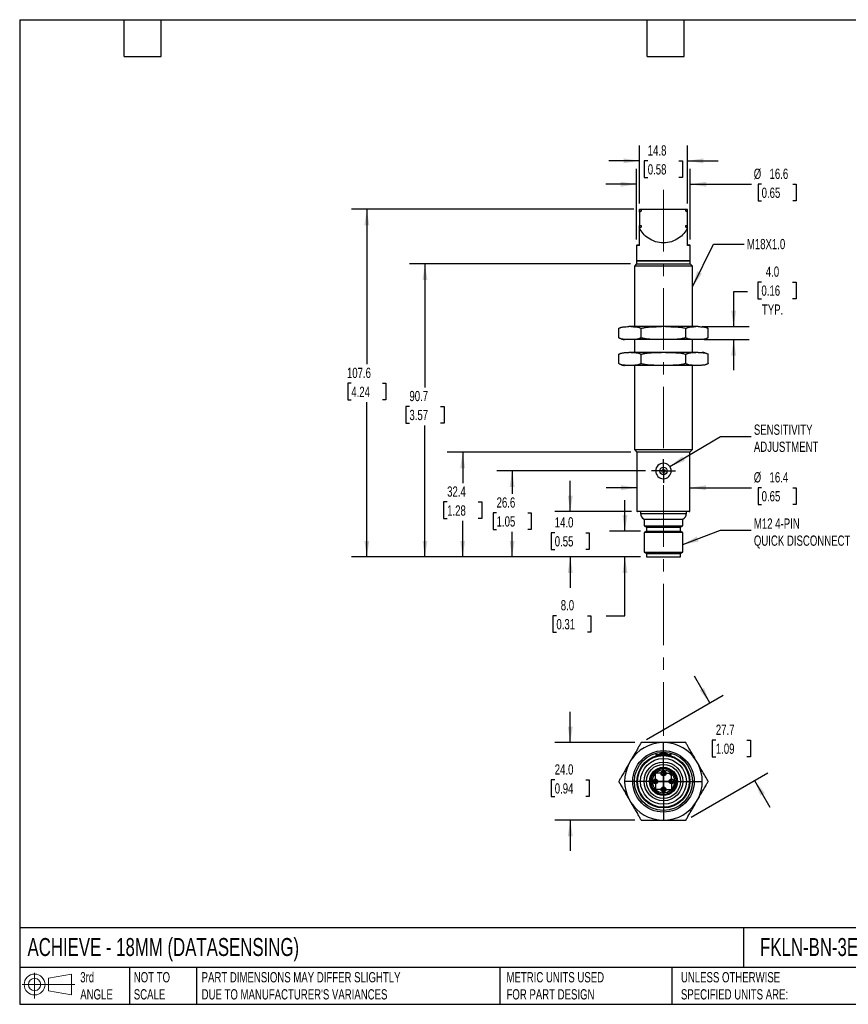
# Model space of a CAD drawing. Header units: millimetres. Extents: x 10 to 410, y 10 to 314.
# Tile 1 of 2: x 10 to 266, y 10 to 314. Entities that reach past the tile are written whole.
import ezdxf

# ---------------------------------------------------------------- set-up
doc = ezdxf.new("R2010")
doc.units = ezdxf.units.MM
doc.header["$LTSCALE"] = 1.5
doc.linetypes.add('CENTERX2', pattern=[20.32, 12.7, -2.54, 2.54, -2.54])
doc.layers.add('CENTER', color=40, linetype='CENTERX2')
doc.layers.add('DIMENSIONS', color=140, linetype='Continuous', lineweight=25)
doc.layers.add('TEXT', color=140, linetype='Continuous', lineweight=25)
doc.styles.add('SLDTEXTSTYLE0', font='TXT', dxfattribs={"width": 0.7})
doc.dimstyles.new('SLDDIMSTYLE0', dxfattribs={"dimtxt": 3.237012, "dimasz": 4.953, "dimexe": 0, "dimexo": 0.0625, "dimgap": 0.809253, "dimtad": 0, "dimtih": 1, "dimtoh": 1, "dimdec": 1, "dimrnd": 1e-09, "dimzin": 4, "dimdsep": 46, "dimtxsty": 'SLDTEXTSTYLE0', "dimsah": 1, "dimcen": 0.09, "dimadec": 0, "dimazin": 1, "dimtfac": 1, "dimtdec": 1, "dimtmove": 0, "dimatfit": 0, "dimfxl": 0, "dimfrac": 2, "dimtolj": 1, "dimtzin": 12, "dimarcsym": 0})
doc.dimstyles.new('SLDDIMSTYLE1', dxfattribs={"dimtxt": 3.237012, "dimasz": 4.953, "dimexe": 0, "dimexo": 0.0625, "dimgap": 0.809253, "dimtad": 0, "dimtih": 1, "dimtoh": 1, "dimdec": 1, "dimrnd": 1e-09, "dimzin": 12, "dimdsep": 46, "dimtxsty": 'SLDTEXTSTYLE0', "dimsah": 1, "dimcen": 0.09, "dimadec": 0, "dimazin": 3, "dimtfac": 1, "dimtdec": 1, "dimtofl": 0, "dimtmove": 0, "dimatfit": 3, "dimfxl": 0, "dimfrac": 2, "dimtolj": 1, "dimtzin": 12, "dimarcsym": 0})
doc.dimstyles.new('SLDDIMSTYLE2', dxfattribs={"dimtxt": 3.237012, "dimasz": 4.953, "dimexe": 0, "dimexo": 0.0625, "dimgap": 0.809253, "dimtad": 0, "dimtih": 1, "dimtoh": 1, "dimdec": 1, "dimrnd": 1e-09, "dimzin": 12, "dimdsep": 46, "dimtxsty": 'SLDTEXTSTYLE0', "dimsah": 1, "dimcen": 0.09, "dimadec": 0, "dimazin": 3, "dimtfac": 1, "dimtdec": 1, "dimtmove": 0, "dimatfit": 0, "dimfxl": 0, "dimfrac": 2, "dimtolj": 1, "dimtzin": 12, "dimarcsym": 0})
doc.dimstyles.new('SLDDIMSTYLE3', dxfattribs={"dimtxt": 0.18, "dimasz": 4.953, "dimexe": 0, "dimexo": 0.0625, "dimgap": 0, "dimtad": 0, "dimtih": 1, "dimtoh": 1, "dimdec": 0, "dimrnd": 1e-09, "dimzin": 0, "dimdsep": 46, "dimtxsty": 'Standard', "dimsah": 1, "dimcen": 0.09, "dimadec": 0, "dimazin": 0, "dimtfac": 4.953, "dimtdec": 0, "dimtofl": 0, "dimtmove": 0, "dimatfit": 3, "dimfxl": 0, "dimfrac": 2, "dimtolj": 1, "dimtzin": 0, "dimarcsym": 0})

# ---------------------------------------------------------------- blocks, each defined once
blk = doc.blocks.new('Block11')
at = {"color": 7, "linetype": 'Continuous', "lineweight": 18}
for p, q in [((3.88, 7.97), (3.88, 0)), ((8.22, 6.25), (15.26, 7.55)), ((8.22, 2.39), (8.22, 6.25)), ((15.26, 7.55), (15.26, 1.1)), ((0, 4.32), (16.31, 4.32)), ((8.22, 2.39), (15.26, 1.1))]:
    blk.add_line(p, q, dxfattribs=at)
for radius in [3.23, 1.93]:
    blk.add_circle((3.88, 4.32), radius, dxfattribs=at)
blk = doc.blocks.new('Block12')
at = {"color": 7, "linetype": 'Continuous'}
blk.add_blockref('Block11', (0, 0), dxfattribs=at)
blk = doc.blocks.new('_D')
at = {"layer": 'DIMENSIONS'}
for p, q in [((196.96, 156.03), (196.96, 165.55)), ((201.74, 156.03), (192.2, 156.03)), ((201.74, 148.03), (192.2, 148.03)), ((196.96, 129.83), (196.96, 148.03)), ((175.74, 129.83), (174.65, 129.83)), ((174.65, 129.83), (174.65, 124.69)), ((185.36, 129.83), (186.45, 129.83)), ((186.45, 129.83), (186.45, 124.69)), ((191.19, 129.83), (196.96, 129.83)), ((174.65, 124.69), (175.74, 124.69)), ((186.45, 124.69), (185.36, 124.69))]:
    blk.add_line(p, q, dxfattribs=at)
for points in [[(196.96, 156.03), (197.73, 160.98), (196.2, 160.98)], [(196.96, 148.03), (196.2, 143.07), (197.73, 143.07)]]:
    blk.add_solid(points, dxfattribs=at)
at = {"layer": 'DIMENSIONS', "char_height": 3.175, "attachment_point": 1, "style": 'SLDTEXTSTYLE0'}
for s, insert in [('8.0', (177.09, 134.65)), ('0.31', (175.74, 128.78))]:
    blk.add_mtext(s, dxfattribs=dict(at, insert=insert))
blk = doc.blocks.new('_D_1')
at = {"layer": 'DIMENSIONS'}
for p, q in [((180.03, 162.03), (180.03, 171.55)), ((198.99, 162.03), (175.27, 162.03)), ((175.22, 155.49), (174.13, 155.49)), ((174.13, 155.49), (174.13, 150.35)), ((184.84, 155.49), (185.93, 155.49)), ((185.93, 155.49), (185.93, 150.35)), ((174.13, 150.35), (175.22, 150.35)), ((185.93, 150.35), (184.84, 150.35)), ((201.74, 148.03), (175.27, 148.03)), ((180.03, 148.03), (180.03, 138.5))]:
    blk.add_line(p, q, dxfattribs=at)
for points in [[(180.03, 162.03), (180.79, 166.98), (179.27, 166.98)], [(180.03, 148.03), (179.27, 143.07), (180.79, 143.07)]]:
    blk.add_solid(points, dxfattribs=at)
at = {"layer": 'DIMENSIONS', "char_height": 3.175, "attachment_point": 1, "style": 'SLDTEXTSTYLE0'}
for s, insert in [('14.0', (175.22, 160.31)), ('0.55', (175.22, 154.44))]:
    blk.add_mtext(s, dxfattribs=dict(at, insert=insert))
blk = doc.blocks.new('_D_2')
at = {"layer": 'DIMENSIONS'}
for p, q in [((203.3, 174.63), (157.27, 174.63)), ((162.03, 174.63), (162.03, 167.51)), ((157.22, 161.64), (156.13, 161.64)), ((156.13, 161.64), (156.13, 156.5)), ((166.84, 161.64), (167.93, 161.64)), ((167.93, 161.64), (167.93, 156.5)), ((156.13, 156.5), (157.22, 156.5)), ((162.03, 148.03), (162.03, 155.78)), ((167.93, 156.5), (166.84, 156.5)), ((201.74, 148.03), (157.27, 148.03))]:
    blk.add_line(p, q, dxfattribs=at)
for points in [[(162.03, 174.63), (161.27, 169.67), (162.79, 169.67)], [(162.03, 148.03), (162.79, 152.98), (161.27, 152.98)]]:
    blk.add_solid(points, dxfattribs=at)
at = {"layer": 'DIMENSIONS', "char_height": 3.175, "attachment_point": 1, "style": 'SLDTEXTSTYLE0'}
for s, insert in [('26.6', (157.22, 166.46)), ('1.05', (157.22, 160.59))]:
    blk.add_mtext(s, dxfattribs=dict(at, insert=insert))
blk = doc.blocks.new('_D_3')
at = {"layer": 'DIMENSIONS'}
for p, q in [((198.79, 180.43), (141.95, 180.43)), ((146.71, 180.43), (146.71, 170.9)), ((141.9, 165.03), (140.81, 165.03)), ((140.81, 165.03), (140.81, 159.88)), ((151.52, 165.03), (152.61, 165.03)), ((152.61, 165.03), (152.61, 159.88)), ((140.81, 159.88), (141.9, 159.88)), ((146.71, 148.03), (146.71, 159.16)), ((152.61, 159.88), (151.52, 159.88)), ((201.74, 148.03), (141.95, 148.03))]:
    blk.add_line(p, q, dxfattribs=at)
for points in [[(146.71, 180.43), (145.95, 175.47), (147.47, 175.47)], [(146.71, 148.03), (147.47, 152.98), (145.95, 152.98)]]:
    blk.add_solid(points, dxfattribs=at)
at = {"layer": 'DIMENSIONS', "char_height": 3.175, "attachment_point": 1, "style": 'SLDTEXTSTYLE0'}
for s, insert in [('32.4', (141.9, 169.85)), ('1.28', (141.9, 163.98))]:
    blk.add_mtext(s, dxfattribs=dict(at, insert=insert))
blk = doc.blocks.new('_D_4')
at = {"layer": 'DIMENSIONS'}
for p, q in [((198.69, 238.73), (130.27, 238.73)), ((135.03, 238.73), (135.03, 200.46)), ((130.22, 194.59), (129.13, 194.59)), ((129.13, 194.59), (129.13, 189.44)), ((139.84, 194.59), (140.93, 194.59)), ((140.93, 194.59), (140.93, 189.44)), ((129.13, 189.44), (130.22, 189.44)), ((140.93, 189.44), (139.84, 189.44)), ((135.03, 148.03), (135.03, 188.72)), ((201.74, 148.03), (130.27, 148.03))]:
    blk.add_line(p, q, dxfattribs=at)
for points in [[(135.03, 238.73), (134.27, 233.77), (135.79, 233.77)], [(135.03, 148.03), (135.79, 152.98), (134.27, 152.98)]]:
    blk.add_solid(points, dxfattribs=at)
at = {"layer": 'DIMENSIONS', "char_height": 3.175, "attachment_point": 1, "style": 'SLDTEXTSTYLE0'}
for s, insert in [('90.7', (130.22, 199.41)), ('3.57', (130.22, 193.54))]:
    blk.add_mtext(s, dxfattribs=dict(at, insert=insert))
blk = doc.blocks.new('_D_5')
at = {"layer": 'DIMENSIONS'}
for p, q in [((199.69, 255.63), (112.27, 255.63)), ((117.03, 255.63), (117.03, 207.64)), ((112.22, 201.77), (111.13, 201.77)), ((111.13, 201.77), (111.13, 196.62)), ((121.84, 201.77), (122.93, 201.77)), ((122.93, 201.77), (122.93, 196.62)), ((111.13, 196.62), (112.22, 196.62)), ((117.03, 148.03), (117.03, 195.9)), ((122.93, 196.62), (121.84, 196.62)), ((201.74, 148.03), (112.27, 148.03))]:
    blk.add_line(p, q, dxfattribs=at)
for points in [[(117.03, 255.63), (116.27, 250.67), (117.79, 250.67)], [(117.03, 148.03), (117.79, 152.98), (116.27, 152.98)]]:
    blk.add_solid(points, dxfattribs=at)
at = {"layer": 'DIMENSIONS', "char_height": 3.175, "attachment_point": 1, "style": 'SLDTEXTSTYLE0'}
for s, insert in [('107.6', (110.87, 206.58)), ('4.24', (112.22, 200.71))]:
    blk.add_mtext(s, dxfattribs=dict(at, insert=insert))
blk = doc.blocks.new('_D_6')
at = {"layer": 'DIMENSIONS'}
for p, q in [((200.69, 169.44), (191.17, 169.44)), ((217.09, 169.44), (236.12, 169.44)), ((239.29, 169.44), (238.21, 169.44)), ((238.21, 169.44), (238.21, 164.29)), ((248.91, 169.44), (250, 169.44)), ((250, 169.44), (250, 164.29)), ((238.21, 164.29), (239.29, 164.29)), ((250, 164.29), (248.91, 164.29))]:
    blk.add_line(p, q, dxfattribs=at)
for points in [[(200.69, 169.44), (195.74, 170.2), (195.74, 168.68)], [(217.09, 169.44), (222.04, 168.68), (222.04, 170.2)]]:
    blk.add_solid(points, dxfattribs=at)
at = {"layer": 'DIMENSIONS', "char_height": 3.175, "attachment_point": 1, "style": 'SLDTEXTSTYLE0'}
for s, insert in [('%%c', (236.85, 174.25)), ('16.4', (241.74, 174.25)), ('0.65', (239.29, 168.39))]:
    blk.add_mtext(s, dxfattribs=dict(at, insert=insert))
blk = doc.blocks.new('_D_7')
at = {"layer": 'DIMENSIONS'}
for p, q in [((201.49, 257.43), (201.49, 275.39)), ((216.29, 257.43), (216.29, 275.39)), ((201.49, 270.63), (191.97, 270.63)), ((204.03, 270.63), (202.95, 270.63)), ((202.95, 270.63), (202.95, 265.48)), ((213.65, 270.63), (214.74, 270.63)), ((214.74, 270.63), (214.74, 265.48)), ((216.29, 270.63), (225.82, 270.63)), ((202.95, 265.48), (204.03, 265.48)), ((214.74, 265.48), (213.65, 265.48))]:
    blk.add_line(p, q, dxfattribs=at)
for points in [[(201.49, 270.63), (196.54, 271.39), (196.54, 269.87)], [(216.29, 270.63), (221.24, 269.87), (221.24, 271.39)]]:
    blk.add_solid(points, dxfattribs=at)
at = {"layer": 'DIMENSIONS', "char_height": 3.175, "attachment_point": 1, "style": 'SLDTEXTSTYLE0'}
for s, insert in [('14.8', (204.03, 275.45)), ('0.58', (204.03, 269.58))]:
    blk.add_mtext(s, dxfattribs=dict(at, insert=insert))
blk = doc.blocks.new('_D_8')
at = {"layer": 'DIMENSIONS'}
for p, q in [((200.59, 246.33), (200.59, 268.15)), ((217.19, 246.33), (217.19, 268.15)), ((200.59, 263.39), (191.07, 263.39)), ((217.19, 263.39), (236.12, 263.39)), ((239.29, 263.39), (238.21, 263.39)), ((238.21, 263.39), (238.21, 258.24)), ((248.91, 263.39), (250, 263.39)), ((250, 263.39), (250, 258.24)), ((238.21, 258.24), (239.29, 258.24)), ((250, 258.24), (248.91, 258.24))]:
    blk.add_line(p, q, dxfattribs=at)
for points in [[(200.59, 263.39), (195.64, 264.15), (195.64, 262.63)], [(217.19, 263.39), (222.14, 262.63), (222.14, 264.15)]]:
    blk.add_solid(points, dxfattribs=at)
at = {"layer": 'DIMENSIONS', "char_height": 3.175, "attachment_point": 1, "style": 'SLDTEXTSTYLE0'}
for s, insert in [('%%c', (236.85, 268.21)), ('16.6', (241.74, 268.21)), ('0.65', (239.29, 262.34))]:
    blk.add_mtext(s, dxfattribs=dict(at, insert=insert))
blk = doc.blocks.new('_D_9')
at = {"layer": 'DIMENSIONS'}
for p, q in [((239.23, 233.11), (238.15, 233.11)), ((238.15, 233.11), (238.15, 227.96)), ((248.85, 233.11), (249.94, 233.11)), ((249.94, 233.11), (249.94, 227.96)), ((234.88, 230.08), (230.63, 230.08)), ((230.63, 230.08), (230.63, 219.31)), ((238.15, 227.96), (239.23, 227.96)), ((249.94, 227.96), (248.85, 227.96)), ((221.51, 219.31), (235.39, 219.31)), ((221.51, 215.31), (235.39, 215.31)), ((230.63, 215.31), (230.63, 205.78))]:
    blk.add_line(p, q, dxfattribs=at)
for points in [[(230.63, 219.31), (231.39, 224.26), (229.87, 224.26)], [(230.63, 215.31), (229.87, 210.35), (231.39, 210.35)]]:
    blk.add_solid(points, dxfattribs=at)
at = {"layer": 'DIMENSIONS', "char_height": 3.175, "attachment_point": 1, "style": 'SLDTEXTSTYLE0'}
for s, insert in [('4.0', (240.58, 237.92)), ('0.16', (239.23, 232.05)), ('TYP.', (239.39, 226.18))]:
    blk.add_mtext(s, dxfattribs=dict(at, insert=insert))
blk = doc.blocks.new('SW_CENTERMARKSYMBOL_0')
at = {"layer": 'CENTER', "color": 0}
for p, q in [((0, 2.54), (0, 3.69)), ((-2.54, 0), (-3.69, 0)), ((0, 0), (-2.54, 0)), ((0, 0), (0, 2.54)), ((0, 0), (0, -2.54)), ((0, 0), (2.54, 0)), ((2.54, 0), (3.69, 0)), ((0, -2.54), (0, -3.69))]:
    blk.add_line(p, q, dxfattribs=at)
blk = doc.blocks.new('_D_10')
at = {"layer": 'DIMENSIONS'}
for p, q in [((180.03, 90.53), (180.03, 100.05)), ((200.06, 90.53), (175.27, 90.53)), ((175.22, 79), (174.13, 79)), ((174.13, 79), (174.13, 73.86)), ((184.84, 79), (185.93, 79)), ((185.93, 79), (185.93, 73.86)), ((174.13, 73.86), (175.22, 73.86)), ((185.93, 73.86), (184.84, 73.86)), ((200.06, 66.53), (175.27, 66.53)), ((180.03, 66.53), (180.03, 57))]:
    blk.add_line(p, q, dxfattribs=at)
for points in [[(180.03, 90.53), (180.79, 95.48), (179.27, 95.48)], [(180.03, 66.53), (179.27, 61.57), (180.79, 61.57)]]:
    blk.add_solid(points, dxfattribs=at)
at = {"layer": 'DIMENSIONS', "char_height": 3.175, "attachment_point": 1, "style": 'SLDTEXTSTYLE0'}
for s, insert in [('24.0', (175.22, 83.82)), ('0.94', (175.22, 77.95))]:
    blk.add_mtext(s, dxfattribs=dict(at, insert=insert))
blk = doc.blocks.new('_D_11')
at = {"layer": 'DIMENSIONS'}
for p, q in [((223.25, 102.82), (218.49, 111.07)), ((203.61, 91.48), (227.38, 105.2)), ((225.1, 91.3), (224.01, 91.3)), ((224.01, 91.3), (224.01, 86.15)), ((234.71, 91.3), (235.8, 91.3)), ((235.8, 91.3), (235.8, 86.15)), ((224.01, 86.15), (225.1, 86.15)), ((235.8, 86.15), (234.71, 86.15)), ((217.47, 67.48), (241.23, 81.2)), ((237.11, 78.82), (241.87, 70.57))]:
    blk.add_line(p, q, dxfattribs=at)
for points in [[(223.25, 102.82), (221.44, 107.49), (220.12, 106.73)], [(237.11, 78.82), (238.93, 74.15), (240.25, 74.91)]]:
    blk.add_solid(points, dxfattribs=at)
at = {"layer": 'DIMENSIONS', "char_height": 3.175, "attachment_point": 1, "style": 'SLDTEXTSTYLE0'}
for s, insert in [('27.7', (225.1, 96.11)), ('1.09', (225.1, 90.24))]:
    blk.add_mtext(s, dxfattribs=dict(at, insert=insert))
blk = doc.blocks.new('SW_CENTERMARKSYMBOL_1')
at = {"layer": 'CENTER', "color": 0}
for p, q in [((0, 5.08), (0, 12.048)), ((-5.08, 0), (-12.048, 0)), ((0, 0), (-2.54, 0)), ((0, 0), (0, 2.54)), ((0, 0), (0, -2.54)), ((0, 0), (2.54, 0)), ((5.08, 0), (12.048, 0)), ((0, -5.08), (0, -12.048))]:
    blk.add_line(p, q, dxfattribs=at)
blk = doc.blocks.new('SW_CENTERMARKSYMBOL_2')
at = {"layer": 'CENTER', "color": 0}
for p, q in [((-2.54, 0), (-3.04, 0)), ((0, 0), (-2.54, 0)), ((0, 2.54), (0, 3.04)), ((0, 0), (0, 2.54)), ((0, 0), (0, -2.54)), ((0, 0), (2.54, 0)), ((2.54, 0), (3.04, 0)), ((0, -2.54), (0, -3.04))]:
    blk.add_line(p, q, dxfattribs=at)
blk = doc.blocks.new('SW_CENTERMARKSYMBOL_3')
at = {"layer": 'CENTER', "color": 0}
for p, q in [((-2.54, 0), (-3.04, 0)), ((0, 0), (-2.54, 0)), ((0, 2.54), (0, 3.04)), ((0, 0), (0, 2.54)), ((0, 0), (0, -2.54)), ((0, 0), (2.54, 0)), ((2.54, 0), (3.04, 0)), ((0, -2.54), (0, -3.04))]:
    blk.add_line(p, q, dxfattribs=at)
blk = doc.blocks.new('SW_CENTERMARKSYMBOL_4')
at = {"layer": 'CENTER', "color": 0}
for p, q in [((-2.54, 0), (-3.04, 0)), ((0, 0), (-2.54, 0)), ((0, 2.54), (0, 3.04)), ((0, 0), (0, 2.54)), ((0, 0), (0, -2.54)), ((0, 0), (2.54, 0)), ((2.54, 0), (3.04, 0)), ((0, -2.54), (0, -3.04))]:
    blk.add_line(p, q, dxfattribs=at)
blk = doc.blocks.new('SW_CENTERMARKSYMBOL_5')
at = {"layer": 'CENTER', "color": 0}
for p, q in [((-2.54, 0), (-3.04, 0)), ((0, 0), (-2.54, 0)), ((0, 2.54), (0, 3.04)), ((0, 0), (0, 2.54)), ((0, 0), (0, -2.54)), ((0, 0), (2.54, 0)), ((2.54, 0), (3.04, 0)), ((0, -2.54), (0, -3.04))]:
    blk.add_line(p, q, dxfattribs=at)

msp = doc.modelspace()

# ---------------------------------------------------------------- linework, layer by layer
for p, q in [((201.49, 255.53), (201.99, 255.53)), ((201.49, 254.73), (201.49, 255.53)), ((201.99, 255.03), (201.49, 254.73)), ((201.49, 254.73), (201.49, 250.63)), ((201.59, 255.63), (216.19, 255.63)), ((201.99, 255.53), (201.99, 255.03)), ((215.79, 255.53), (216.29, 255.53)), ((215.79, 255.03), (215.79, 255.53)), ((216.29, 254.73), (215.79, 255.03)), ((216.29, 254.73), (216.29, 255.53)), ((216.29, 250.63), (216.29, 254.73)), ((201.49, 250.63), (201.99, 250.63)), ((201.49, 249.83), (201.49, 250.63)), ((201.99, 250.13), (201.49, 249.83)), ((201.99, 250.63), (201.99, 250.13)), ((215.79, 250.63), (216.29, 250.63)), ((215.79, 250.13), (215.79, 250.63)), ((216.29, 249.83), (215.79, 250.13)), ((216.29, 249.83), (216.29, 250.63)), ((201.49, 249.83), (201.49, 249.77)), ((201.49, 244.43), (201.49, 249.77)), ((216.29, 249.77), (216.29, 249.83)), ((216.29, 244.43), (216.29, 249.77)), ((200.59, 244.43), (200.59, 239.83)), ((201.49, 244.43), (200.59, 244.43)), ((200.79, 244.63), (201.49, 244.63)), ((216.29, 244.63), (216.99, 244.63)), ((217.19, 244.43), (216.29, 244.43)), ((217.19, 239.83), (217.19, 244.43)), ((200.59, 238.73), (199.89, 238.03)), ((199.89, 238.03), (199.89, 219.31)), ((217.89, 238.03), (199.89, 238.03)), ((200.59, 239.83), (208.89, 239.83)), ((200.59, 239.63), (200.59, 238.73)), ((200.59, 239.63), (217.19, 239.63)), ((200.59, 238.73), (217.19, 238.73)), ((208.89, 239.83), (217.19, 239.83)), ((217.19, 238.73), (217.19, 239.63)), ((217.89, 238.03), (217.19, 238.73)), ((217.89, 219.31), (217.89, 238.03)), ((195.03, 215.86), (195.03, 218.75)), ((198.82, 219.31), (198.17, 219.31)), ((208.24, 219.31), (198.82, 219.31)), ((201.96, 215.86), (201.96, 218.75)), ((209.54, 219.31), (208.24, 219.31)), ((218.96, 219.31), (209.54, 219.31)), ((215.82, 215.86), (215.82, 218.75)), ((219.61, 219.31), (218.96, 219.31)), ((222.74, 218.75), (222.59, 218.84)), ((222.75, 215.86), (222.75, 218.75)), ((195.04, 215.86), (195.19, 215.77)), ((198.82, 215.31), (198.17, 215.31)), ((208.24, 215.31), (198.82, 215.31)), ((199.89, 215.31), (199.89, 211.31)), ((209.54, 215.31), (208.24, 215.31)), ((218.96, 215.31), (209.54, 215.31)), ((217.89, 211.31), (217.89, 215.31)), ((219.61, 215.31), (218.96, 215.31)), ((195.03, 207.86), (195.03, 210.75)), ((198.82, 211.31), (198.17, 211.31)), ((208.24, 211.31), (198.82, 211.31)), ((201.96, 207.86), (201.96, 210.75)), ((209.54, 211.31), (208.24, 211.31)), ((218.96, 211.31), (209.54, 211.31)), ((215.82, 207.86), (215.82, 210.75)), ((219.61, 211.31), (218.96, 211.31)), ((222.74, 210.75), (222.59, 210.84)), ((222.75, 207.86), (222.75, 210.75)), ((195.04, 207.86), (195.19, 207.77)), ((198.82, 207.31), (198.17, 207.31)), ((208.24, 207.31), (198.82, 207.31)), ((199.89, 207.31), (199.89, 181.23)), ((209.54, 207.31), (208.24, 207.31)), ((218.96, 207.31), (209.54, 207.31)), ((217.89, 181.23), (217.89, 207.31)), ((219.61, 207.31), (218.96, 207.31)), ((199.89, 181.23), (200.69, 180.43)), ((199.89, 181.23), (217.89, 181.23)), ((200.69, 180.43), (200.69, 162.23)), ((217.09, 180.43), (200.69, 180.43)), ((217.09, 180.43), (217.89, 181.23)), ((217.09, 162.23), (217.09, 180.43)), ((200.69, 162.23), (217.09, 162.23)), ((216.89, 162.03), (200.89, 162.03)), ((201.79, 162.03), (201.79, 161.51)), ((215.99, 161.51), (215.99, 162.03)), ((201.79, 161.51), (215.99, 161.51)), ((202.89, 159.72), (202.89, 157.66)), ((202.89, 159.72), (214.89, 159.72)), ((214.89, 157.66), (214.89, 159.72)), ((202.89, 157.66), (203.64, 157.23)), ((202.89, 157.66), (214.89, 157.66)), ((203.64, 156.03), (202.89, 155.59)), ((202.89, 155.59), (202.89, 149.46)), ((214.89, 155.59), (202.89, 155.59)), ((203.64, 157.23), (203.64, 156.03)), ((203.64, 157.23), (214.14, 157.23)), ((203.64, 156.03), (214.14, 156.03)), ((214.14, 157.23), (214.89, 157.66)), ((214.14, 156.03), (214.14, 157.23)), ((214.89, 155.59), (214.14, 156.03)), ((214.89, 149.46), (214.89, 155.59)), ((202.89, 149.46), (203.64, 149.03)), ((202.89, 149.46), (214.89, 149.46)), ((214.14, 149.03), (214.89, 149.46)), ((203.64, 149.03), (203.64, 148.03)), ((203.64, 149.03), (214.14, 149.03)), ((203.64, 148.03), (214.14, 148.03)), ((214.14, 148.03), (214.14, 149.03)), ((209.54, 90.53), (208.24, 90.53)), ((206.49, 86.73), (206.49, 86.37)), ((208.89, 86.73), (206.49, 86.73)), ((207.74, 87.23), (207.74, 86.73)), ((207.74, 87.23), (208.91, 87.23)), ((211.29, 86.73), (208.89, 86.73)), ((208.91, 87.23), (210.04, 87.23)), ((210.04, 86.73), (210.04, 87.23)), ((211.29, 86.37), (211.29, 86.73)), ((198.82, 85.09), (198.17, 83.96)), ((219.61, 83.96), (218.96, 85.09)), ((210.98, 81.46), (211.37, 81.85)), ((212.22, 81.01), (211.82, 80.61)), ((198.17, 73.09), (198.82, 71.96)), ((218.96, 71.96), (219.61, 73.09)), ((208.24, 66.53), (209.54, 66.53))]:
    msp.add_line(p, q)
for centre, radius in [((208.89, 174.63), 1.15), ((208.89, 174.63), 0.5), ((208.89, 78.53), 9.51), ((208.89, 78.53), 9), ((208.89, 78.53), 8.2), ((208.89, 78.53), 8), ((208.89, 78.53), 7.1), ((208.89, 78.53), 6), ((208.89, 78.53), 5.25), ((208.89, 78.53), 4.35), ((208.89, 78.53), 4.15), ((206.39, 78.53), 0.75), ((208.89, 81.03), 0.75), ((208.89, 81.03), 0.5), ((211.39, 78.53), 0.75), ((206.39, 78.53), 0.5), ((208.89, 76.03), 0.75), ((208.89, 76.03), 0.5), ((211.39, 78.53), 0.5)]:
    msp.add_circle(centre, radius)
for centre, radius, start, end in [((200.79, 244.43), 0.2, 90, 180), ((216.99, 244.43), 0.2, 0, 90), ((200.79, 239.83), 0.2, 180, 270), ((216.99, 239.83), 0.2, 270, 0), ((220.83, 215.73), 3.58, 72.3684, 88.7522), ((196.95, 218.88), 3.58, 252.3684, 268.7522), ((220.83, 207.73), 3.58, 72.3684, 88.7522), ((196.95, 210.88), 3.58, 252.3684, 268.7522), ((208.89, 174.63), 2.4, 90, 270), ((208.89, 174.63), 2.4, 270, 90), ((200.89, 162.23), 0.2, 180, 270), ((216.89, 162.23), 0.2, 270, 0), ((203.79, 161.51), 2, 180, 243.2563), ((213.99, 161.51), 2, 296.7437, 0), ((208.89, 78.53), 12.02, 93.1112, 146.8888), ((208.89, 78.53), 12.02, 33.1112, 86.8888), ((208.89, 78.53), 12.02, 153.1112, 206.8888), ((208.89, 78.53), 3.95, 53.737, 36.263), ((208.89, 78.53), 12.02, 333.1112, 26.8888), ((208.89, 78.53), 3.52, 54.7213, 35.2787), ((208.89, 78.53), 3.5, 54.7305, 35.2695), ((211.4, 81.04), 0.6, 135, 315), ((208.89, 78.53), 12.02, 213.1112, 266.8888), ((208.89, 78.53), 12.02, 273.1112, 326.8888)]:
    msp.add_arc(centre, radius, start, end)
for points, knots in [([(201.59, 255.63), (201.57, 255.63), (201.54, 255.62), (201.5, 255.58), (201.49, 255.55), (201.49, 255.53)], [0, 0, 0, 0, 0.5, 0.5, 1, 1, 1, 1]), ([(216.29, 255.53), (216.29, 255.55), (216.28, 255.58), (216.24, 255.62), (216.21, 255.63), (216.19, 255.63)], [0, 0, 0, 0, 0.5, 0.5, 1, 1, 1, 1]), ([(216.29, 249.77), (216.01, 249.22), (215.65, 248.66), (214.74, 247.6), (214.19, 247.09), (212.9, 246.22), (212.17, 245.86), (210.59, 245.36), (209.74, 245.23), (208.04, 245.23), (207.19, 245.36), (205.61, 245.86), (204.88, 246.22), (203.59, 247.09), (203.04, 247.6), (202.13, 248.66), (201.77, 249.22), (201.49, 249.77)], [0, 0, 0, 0, 0.125, 0.125, 0.25, 0.25, 0.375, 0.375, 0.5, 0.5, 0.625, 0.625, 0.75, 0.75, 0.875, 0.875, 1, 1, 1, 1]), ([(195.03, 218.75), (195.07, 218.78), (195.16, 218.83), (195.28, 218.89), (195.41, 218.95), (195.54, 219.01), (195.67, 219.05), (195.89, 219.12), (196.2, 219.19), (196.59, 219.25), (196.98, 219.28), (197.51, 219.3), (197.91, 219.31), (198.17, 219.31)], [0, 0, 0, 0, 0.040694, 0.081787, 0.123293, 0.165226, 0.207601, 0.25043, 0.374145, 0.499594, 0.624444, 0.749655, 1, 1, 1, 1]), ([(198.82, 219.31), (199.09, 219.31), (199.48, 219.3), (200.01, 219.28), (200.4, 219.25), (200.8, 219.2), (201.15, 219.11), (201.45, 219.01), (201.71, 218.9), (201.88, 218.8), (201.96, 218.75)], [0, 0, 0, 0, 0.249858, 0.374748, 0.4992988, 0.6247243, 0.7484395, 0.8340325, 0.9178484, 1, 1, 1, 1]), ([(201.96, 218.75), (202.04, 218.78), (202.21, 218.83), (202.46, 218.89), (202.71, 218.95), (202.97, 219.01), (203.23, 219.05), (203.67, 219.12), (204.28, 219.19), (205.07, 219.25), (205.87, 219.28), (206.92, 219.3), (207.71, 219.31), (208.24, 219.31)], [0, 0, 0, 0, 0.0405417, 0.0814798, 0.1228286, 0.1646018, 0.206813, 0.249476, 0.3738178, 0.4999145, 0.6247358, 0.7499156, 1, 1, 1, 1]), ([(209.54, 219.31), (210.07, 219.31), (210.86, 219.3), (211.91, 219.28), (212.7, 219.25), (213.49, 219.2), (214.19, 219.11), (214.8, 219.01), (215.32, 218.9), (215.65, 218.8), (215.82, 218.75)], [0, 0, 0, 0, 0.249911, 0.374819, 0.499388, 0.624811, 0.748523, 0.834087, 0.917875, 1, 1, 1, 1]), ([(215.82, 218.75), (215.86, 218.78), (215.94, 218.83), (216.07, 218.89), (216.2, 218.95), (216.32, 219.01), (216.46, 219.05), (216.67, 219.12), (216.98, 219.19), (217.37, 219.25), (217.77, 219.28), (218.3, 219.3), (218.69, 219.31), (218.96, 219.31)], [0, 0, 0, 0, 0.040694, 0.0817869, 0.1232931, 0.1652264, 0.2076007, 0.2504298, 0.3741445, 0.4995936, 0.6244445, 0.749655, 1, 1, 1, 1]), ([(219.61, 219.31), (219.87, 219.31), (220.27, 219.3), (220.79, 219.28), (221.19, 219.25), (221.58, 219.2), (221.93, 219.11), (222.24, 219.01), (222.5, 218.9), (222.66, 218.8), (222.75, 218.75)], [0, 0, 0, 0, 0.249858, 0.374748, 0.499299, 0.624724, 0.748439, 0.834032, 0.917848, 1, 1, 1, 1]), ([(198.17, 215.31), (197.91, 215.31), (197.51, 215.31), (196.99, 215.33), (196.59, 215.36), (196.2, 215.42), (195.85, 215.5), (195.54, 215.6), (195.28, 215.71), (195.12, 215.81), (195.03, 215.86)], [0, 0, 0, 0, 0.249858, 0.374748, 0.499299, 0.624724, 0.748439, 0.834032, 0.917848, 1, 1, 1, 1]), ([(201.96, 215.86), (201.92, 215.84), (201.84, 215.79), (201.71, 215.72), (201.59, 215.66), (201.46, 215.61), (201.32, 215.56), (201.11, 215.49), (200.8, 215.42), (200.41, 215.36), (200.01, 215.33), (199.48, 215.31), (199.09, 215.31), (198.82, 215.31)], [0, 0, 0, 0, 0.040694, 0.0817869, 0.1232931, 0.1652264, 0.2076007, 0.2504298, 0.3741445, 0.4995936, 0.6244445, 0.749655, 1, 1, 1, 1]), ([(208.24, 215.31), (207.71, 215.31), (206.92, 215.31), (205.87, 215.33), (205.08, 215.36), (204.29, 215.42), (203.59, 215.5), (202.98, 215.6), (202.46, 215.71), (202.13, 215.81), (201.96, 215.86)], [0, 0, 0, 0, 0.2499108, 0.3748189, 0.4993876, 0.624811, 0.7485234, 0.8340874, 0.9178754, 1, 1, 1, 1]), ([(215.82, 215.86), (215.74, 215.84), (215.57, 215.79), (215.32, 215.72), (215.07, 215.66), (214.81, 215.61), (214.55, 215.56), (214.11, 215.49), (213.5, 215.42), (212.71, 215.36), (211.91, 215.33), (210.86, 215.31), (210.07, 215.31), (209.54, 215.31)], [0, 0, 0, 0, 0.040542, 0.08148, 0.122829, 0.164602, 0.206813, 0.249476, 0.373818, 0.499914, 0.624736, 0.749916, 1, 1, 1, 1]), ([(218.96, 215.31), (218.69, 215.31), (218.3, 215.31), (217.77, 215.33), (217.38, 215.36), (216.98, 215.42), (216.63, 215.5), (216.33, 215.6), (216.07, 215.71), (215.9, 215.81), (215.82, 215.86)], [0, 0, 0, 0, 0.249858, 0.374748, 0.499299, 0.624724, 0.748439, 0.834032, 0.917848, 1, 1, 1, 1]), ([(222.75, 215.86), (222.71, 215.84), (222.62, 215.79), (222.5, 215.72), (222.37, 215.66), (222.24, 215.61), (222.11, 215.56), (221.89, 215.49), (221.58, 215.42), (221.19, 215.36), (220.8, 215.33), (220.27, 215.31), (219.87, 215.31), (219.61, 215.31)], [0, 0, 0, 0, 0.040694, 0.081787, 0.123293, 0.165226, 0.207601, 0.25043, 0.374145, 0.499594, 0.624444, 0.749655, 1, 1, 1, 1]), ([(195.03, 210.75), (195.07, 210.78), (195.16, 210.83), (195.28, 210.89), (195.41, 210.95), (195.54, 211.01), (195.67, 211.05), (195.89, 211.12), (196.2, 211.19), (196.59, 211.25), (196.98, 211.28), (197.51, 211.3), (197.91, 211.31), (198.17, 211.31)], [0, 0, 0, 0, 0.040694, 0.081787, 0.123293, 0.165226, 0.207601, 0.25043, 0.374145, 0.499594, 0.624444, 0.749655, 1, 1, 1, 1]), ([(198.82, 211.31), (199.09, 211.31), (199.48, 211.3), (200.01, 211.28), (200.4, 211.25), (200.8, 211.2), (201.15, 211.11), (201.45, 211.01), (201.71, 210.9), (201.88, 210.8), (201.96, 210.75)], [0, 0, 0, 0, 0.249858, 0.374748, 0.499299, 0.624724, 0.748439, 0.834032, 0.917848, 1, 1, 1, 1]), ([(201.96, 210.75), (202.04, 210.78), (202.21, 210.83), (202.46, 210.89), (202.71, 210.95), (202.97, 211.01), (203.23, 211.05), (203.67, 211.12), (204.28, 211.19), (205.07, 211.25), (205.87, 211.28), (206.92, 211.3), (207.71, 211.31), (208.24, 211.31)], [0, 0, 0, 0, 0.040542, 0.08148, 0.122829, 0.164602, 0.206813, 0.249476, 0.373818, 0.499914, 0.624736, 0.749916, 1, 1, 1, 1]), ([(209.54, 211.31), (210.07, 211.31), (210.86, 211.3), (211.91, 211.28), (212.7, 211.25), (213.49, 211.2), (214.19, 211.11), (214.8, 211.01), (215.32, 210.9), (215.65, 210.8), (215.82, 210.75)], [0, 0, 0, 0, 0.249911, 0.374819, 0.499388, 0.624811, 0.748523, 0.834087, 0.917875, 1, 1, 1, 1]), ([(215.82, 210.75), (215.86, 210.78), (215.94, 210.83), (216.07, 210.89), (216.2, 210.95), (216.32, 211.01), (216.46, 211.05), (216.67, 211.12), (216.98, 211.19), (217.37, 211.25), (217.77, 211.28), (218.3, 211.3), (218.69, 211.31), (218.96, 211.31)], [0, 0, 0, 0, 0.040694, 0.0817869, 0.1232931, 0.1652264, 0.2076007, 0.2504298, 0.3741445, 0.4995936, 0.6244445, 0.749655, 1, 1, 1, 1]), ([(219.61, 211.31), (219.87, 211.31), (220.27, 211.3), (220.79, 211.28), (221.19, 211.25), (221.58, 211.2), (221.93, 211.11), (222.24, 211.01), (222.5, 210.9), (222.66, 210.8), (222.75, 210.75)], [0, 0, 0, 0, 0.249858, 0.374748, 0.499299, 0.624724, 0.748439, 0.834032, 0.917848, 1, 1, 1, 1]), ([(198.17, 207.31), (197.91, 207.31), (197.51, 207.31), (196.99, 207.33), (196.59, 207.36), (196.2, 207.42), (195.85, 207.5), (195.54, 207.6), (195.28, 207.71), (195.12, 207.81), (195.03, 207.86)], [0, 0, 0, 0, 0.249858, 0.374748, 0.499299, 0.624724, 0.748439, 0.834032, 0.917848, 1, 1, 1, 1]), ([(201.96, 207.86), (201.92, 207.84), (201.84, 207.79), (201.71, 207.72), (201.59, 207.66), (201.46, 207.61), (201.32, 207.56), (201.11, 207.49), (200.8, 207.42), (200.41, 207.36), (200.01, 207.33), (199.48, 207.31), (199.09, 207.31), (198.82, 207.31)], [0, 0, 0, 0, 0.040694, 0.081787, 0.123293, 0.165226, 0.207601, 0.25043, 0.374145, 0.499594, 0.624444, 0.749655, 1, 1, 1, 1]), ([(208.24, 207.31), (207.71, 207.31), (206.92, 207.31), (205.87, 207.33), (205.08, 207.36), (204.29, 207.42), (203.59, 207.5), (202.98, 207.6), (202.46, 207.71), (202.13, 207.81), (201.96, 207.86)], [0, 0, 0, 0, 0.249911, 0.374819, 0.499388, 0.624811, 0.748523, 0.834087, 0.917875, 1, 1, 1, 1]), ([(215.82, 207.86), (215.74, 207.84), (215.57, 207.79), (215.32, 207.72), (215.07, 207.66), (214.81, 207.61), (214.55, 207.56), (214.11, 207.49), (213.5, 207.42), (212.71, 207.36), (211.91, 207.33), (210.86, 207.31), (210.07, 207.31), (209.54, 207.31)], [0, 0, 0, 0, 0.0405417, 0.0814798, 0.1228286, 0.1646018, 0.206813, 0.249476, 0.3738178, 0.4999145, 0.6247358, 0.7499156, 1, 1, 1, 1]), ([(218.96, 207.31), (218.69, 207.31), (218.3, 207.31), (217.77, 207.33), (217.38, 207.36), (216.98, 207.42), (216.63, 207.5), (216.33, 207.6), (216.07, 207.71), (215.9, 207.81), (215.82, 207.86)], [0, 0, 0, 0, 0.249858, 0.374748, 0.499299, 0.624724, 0.748439, 0.834032, 0.917848, 1, 1, 1, 1]), ([(222.75, 207.86), (222.71, 207.84), (222.62, 207.79), (222.5, 207.72), (222.37, 207.66), (222.24, 207.61), (222.11, 207.56), (221.89, 207.49), (221.58, 207.42), (221.19, 207.36), (220.8, 207.33), (220.27, 207.31), (219.87, 207.31), (219.61, 207.31)], [0, 0, 0, 0, 0.040694, 0.081787, 0.123293, 0.165226, 0.207601, 0.25043, 0.374145, 0.499594, 0.624444, 0.749655, 1, 1, 1, 1]), ([(201.96, 90.53), (201.92, 90.46), (201.84, 90.31), (201.71, 90.1), (201.59, 89.87), (201.46, 89.65), (201.32, 89.42), (201.11, 89.04), (200.8, 88.51), (200.41, 87.83), (200.01, 87.15), (199.48, 86.23), (199.09, 85.55), (198.82, 85.09)], [0, 0, 0, 0, 0.040694, 0.081787, 0.123293, 0.165226, 0.207601, 0.25043, 0.374145, 0.499594, 0.624444, 0.749655, 1, 1, 1, 1]), ([(208.24, 90.53), (207.71, 90.53), (206.92, 90.53), (205.87, 90.53), (205.08, 90.53), (204.29, 90.53), (203.59, 90.53), (202.98, 90.53), (202.46, 90.53), (202.13, 90.53), (201.96, 90.53)], [0, 0, 0, 0, 0.249911, 0.374819, 0.499388, 0.624811, 0.748523, 0.834087, 0.917875, 1, 1, 1, 1]), ([(215.82, 90.53), (215.74, 90.53), (215.57, 90.53), (215.32, 90.53), (215.07, 90.53), (214.81, 90.53), (214.55, 90.53), (214.11, 90.53), (213.5, 90.53), (212.71, 90.53), (211.91, 90.53), (210.86, 90.53), (210.07, 90.53), (209.54, 90.53)], [0, 0, 0, 0, 0.0405417, 0.0814798, 0.1228286, 0.1646018, 0.206813, 0.249476, 0.3738178, 0.4999145, 0.6247358, 0.7499156, 1, 1, 1, 1]), ([(218.96, 85.09), (218.69, 85.55), (218.3, 86.23), (217.77, 87.14), (217.38, 87.83), (216.98, 88.51), (216.63, 89.12), (216.33, 89.64), (216.07, 90.09), (215.9, 90.38), (215.82, 90.53)], [0, 0, 0, 0, 0.249858, 0.374748, 0.499299, 0.624724, 0.748439, 0.834032, 0.917848, 1, 1, 1, 1]), ([(198.17, 83.96), (197.91, 83.51), (197.51, 82.82), (196.99, 81.91), (196.59, 81.23), (196.2, 80.55), (195.85, 79.94), (195.54, 79.41), (195.28, 78.96), (195.12, 78.67), (195.03, 78.53)], [0, 0, 0, 0, 0.249858, 0.374748, 0.499299, 0.624724, 0.748439, 0.834032, 0.917848, 1, 1, 1, 1]), ([(222.75, 78.53), (222.71, 78.6), (222.62, 78.74), (222.5, 78.96), (222.37, 79.18), (222.24, 79.4), (222.11, 79.63), (221.89, 80.01), (221.58, 80.54), (221.19, 81.22), (220.8, 81.91), (220.27, 82.82), (219.87, 83.5), (219.61, 83.96)], [0, 0, 0, 0, 0.040694, 0.081787, 0.123293, 0.165226, 0.207601, 0.25043, 0.374145, 0.499594, 0.624444, 0.749655, 1, 1, 1, 1]), ([(195.03, 78.53), (195.07, 78.46), (195.16, 78.31), (195.28, 78.1), (195.41, 77.87), (195.54, 77.65), (195.67, 77.42), (195.89, 77.04), (196.2, 76.51), (196.59, 75.83), (196.98, 75.15), (197.51, 74.23), (197.91, 73.55), (198.17, 73.09)], [0, 0, 0, 0, 0.040694, 0.081787, 0.123293, 0.165226, 0.207601, 0.25043, 0.374145, 0.499594, 0.624444, 0.749655, 1, 1, 1, 1]), ([(219.61, 73.09), (219.87, 73.55), (220.27, 74.23), (220.79, 75.14), (221.19, 75.83), (221.58, 76.51), (221.93, 77.12), (222.24, 77.64), (222.5, 78.09), (222.66, 78.38), (222.75, 78.53)], [0, 0, 0, 0, 0.249858, 0.374748, 0.499299, 0.624724, 0.748439, 0.834032, 0.917848, 1, 1, 1, 1]), ([(198.82, 71.96), (199.09, 71.51), (199.48, 70.82), (200.01, 69.91), (200.4, 69.23), (200.8, 68.55), (201.15, 67.94), (201.45, 67.41), (201.71, 66.96), (201.88, 66.67), (201.96, 66.53)], [0, 0, 0, 0, 0.249858, 0.374748, 0.499299, 0.624724, 0.748439, 0.834032, 0.917848, 1, 1, 1, 1]), ([(215.82, 66.53), (215.86, 66.6), (215.94, 66.74), (216.07, 66.96), (216.2, 67.18), (216.32, 67.4), (216.46, 67.63), (216.67, 68.01), (216.98, 68.54), (217.37, 69.22), (217.77, 69.91), (218.3, 70.82), (218.69, 71.5), (218.96, 71.96)], [0, 0, 0, 0, 0.040694, 0.0817869, 0.1232931, 0.1652264, 0.2076007, 0.2504298, 0.3741445, 0.4995936, 0.6244445, 0.749655, 1, 1, 1, 1]), ([(201.96, 66.53), (202.37, 66.53), (203.01, 66.53), (203.67, 66.53), (203.92, 66.53)], [0, 0, 0, 0, 0.626681, 1, 1, 1, 1]), ([(201.96, 66.53), (202.04, 66.53), (202.21, 66.53), (202.46, 66.53), (202.71, 66.53), (202.97, 66.53), (203.23, 66.53), (203.67, 66.53), (204.28, 66.53), (205.07, 66.53), (205.87, 66.53), (206.92, 66.53), (207.71, 66.53), (208.24, 66.53)], [0, 0, 0, 0, 0.0405417, 0.0814798, 0.1228286, 0.1646018, 0.206813, 0.249476, 0.3738178, 0.4999145, 0.6247358, 0.7499156, 1, 1, 1, 1]), ([(209.54, 66.53), (210.07, 66.53), (210.86, 66.53), (211.91, 66.53), (212.7, 66.53), (213.49, 66.53), (214.19, 66.53), (214.8, 66.53), (215.32, 66.53), (215.65, 66.53), (215.82, 66.53)], [0, 0, 0, 0, 0.249911, 0.374819, 0.499388, 0.624811, 0.748523, 0.834087, 0.917875, 1, 1, 1, 1])]:
    msp.add_open_spline(points, degree=3, knots=knots)
at = {"layer": 'CENTER', "linetype": 'CENTERX2', "lineweight": 18}
msp.add_line((208.89, 261.65), (208.89, 92.68), dxfattribs=at)
at = {"layer": 'TEXT'}
for p, q in [((9.52, 314.32), (409.57, 314.32)), ((9.52, 314.32), (9.52, 9.52)), ((41.91, 302.89), (41.91, 314.32)), ((53.34, 302.89), (53.34, 314.32)), ((203.83, 302.89), (203.83, 314.32)), ((215.26, 302.89), (215.26, 314.32)), ((41.91, 302.89), (53.34, 302.89)), ((203.83, 302.89), (215.26, 302.89)), ((409.57, 33.19), (9.52, 33.19)), ((233.64, 33.19), (233.64, 20.95)), ((409.57, 20.95), (9.52, 20.95)), ((43.57, 20.95), (43.57, 9.52)), ((64.26, 20.95), (64.26, 9.52)), ((158.23, 20.95), (158.23, 9.52)), ((211.5, 20.95), (211.5, 9.52)), ((9.52, 9.52), (409.57, 9.52))]:
    msp.add_line(p, q, dxfattribs=at)

# ---------------------------------------------------------------- block references
at = {"layer": 'CENTER'}
for name, p in [('SW_CENTERMARKSYMBOL_0', (208.89, 174.63)), ('SW_CENTERMARKSYMBOL_1', (208.89, 78.53)), ('SW_CENTERMARKSYMBOL_3', (208.89, 81.03)), ('SW_CENTERMARKSYMBOL_4', (206.39, 78.53)), ('SW_CENTERMARKSYMBOL_2', (211.39, 78.53)), ('SW_CENTERMARKSYMBOL_5', (208.89, 76.03))]:
    msp.add_blockref(name, p, dxfattribs=at)
at = {"layer": 'TEXT'}
msp.add_blockref('Block12', (10.26, 11.33), dxfattribs=at)

# ---------------------------------------------------------------- texts
at = {"layer": 'DIMENSIONS', "char_height": 3.175, "attachment_point": 1, "style": 'SLDTEXTSTYLE0'}
for s, insert in [('M18X1.0', (234.71, 246.46)), ('SENSITIVITY^JADJUSTMENT', (236.89, 189)), ('M12 4-PIN^JQUICK DISCONNECT', (236.89, 159.94))]:
    msp.add_mtext(s, dxfattribs=dict(at, insert=insert))
at = {"layer": 'TEXT', "attachment_point": 1, "style": 'SLDTEXTSTYLE0'}
for s, insert, char_height in [('ACHIEVE - 18MM (DATASENSING)', (11.95, 30.04), 5.5562), ('FKLN-BN-3E', (238.81, 30.04), 5.556), ('3rd^JANGLE', (28.28, 19.49), 3.175), ('NOT TO^JSCALE', (44.86, 19.49), 3.175), ("PART DIMENSIONS MAY DIFFER SLIGHTLY ^JDUE TO MANUFACTURER'S VARIANCES", (65.87, 19.49), 3.175), ('METRIC UNITS USED ^JFOR PART DESIGN', (160.28, 19.49), 3.175), ('UNLESS OTHERWISE ^JSPECIFIED UNITS ARE:', (214.3, 19.49), 3.175)]:
    msp.add_mtext(s, dxfattribs=dict(at, insert=insert, char_height=char_height))

# ---------------------------------------------------------------- dimensions: what is measured, and where the dimension line sits
at = {"layer": 'DIMENSIONS'}
dim = msp.add_linear_dim(base=(216.29, 270.63), p1=(201.49, 255.53), p2=(216.29, 255.53), dimstyle='SLDDIMSTYLE2', dxfattribs=at)
dim.commit()
dim.dimension.update_dxf_attribs({"geometry": '_D_7', "text_midpoint": (208.84, 270.63), "dimtype": 160})
for base, p1, p2, picture, middle in [((217.19, 263.39), (200.59, 244.43), (217.19, 244.43), '_D_8', (244.1, 263.39)), ((217.09, 169.44), (200.69, 162.23), (217.09, 162.23), '_D_6', (244.1, 169.44))]:
    dim = msp.add_linear_dim(base=base, p1=p1, p2=p2, text='%%c<>', dimstyle='SLDDIMSTYLE2', dxfattribs=at)
    dim.commit()
    dim.dimension.update_dxf_attribs({"geometry": picture, "text_midpoint": middle, "dimtype": 160})
for base, p1, p2, angle, dimstyle, picture, middle in [((117.03, 255.63), (203.64, 148.03), (201.59, 255.63), 90, 'SLDDIMSTYLE1', '_D_5', (117.03, 201.77)), ((135.03, 238.73), (203.64, 148.03), (200.59, 238.73), 90, 'SLDDIMSTYLE1', '_D_4', (135.03, 194.59)), ((146.71, 180.43), (203.64, 148.03), (200.69, 180.43), 90, 'SLDDIMSTYLE1', '_D_3', (146.71, 165.03)), ((162.03, 174.63), (203.64, 148.03), (205.2, 174.63), 90, 'SLDDIMSTYLE1', '_D_2', (162.03, 161.64)), ((180.03, 162.03), (203.64, 148.03), (200.89, 162.03), 90, 'SLDDIMSTYLE0', '_D_1', (180.03, 155.49)), ((196.96, 156.03), (203.64, 148.03), (203.64, 156.03), 90, 'SLDDIMSTYLE0', '_D', (196.96, 129.83)), ((237.11, 78.82), (201.96, 90.53), (215.82, 66.53), 300, 'SLDDIMSTYLE2', '_D_11', (229.91, 91.3)), ((180.03, 66.53), (201.96, 90.53), (201.96, 66.53), 90, 'SLDDIMSTYLE0', '_D_10', (180.03, 79))]:
    dim = msp.add_linear_dim(base=base, p1=p1, p2=p2, angle=angle, dimstyle=dimstyle, dxfattribs=at)
    dim.commit()
    dim.dimension.update_dxf_attribs({"geometry": picture, "text_midpoint": middle, "dimtype": 160})
dim = msp.add_linear_dim(base=(230.63, 219.31), p1=(219.61, 215.31), p2=(219.61, 219.31), angle=90, text='<>\\PTYP.', dimstyle='SLDDIMSTYLE0', dxfattribs=at)
dim.commit()
dim.dimension.update_dxf_attribs({"geometry": '_D_9', "text_midpoint": (230.63, 230.08), "dimtype": 160})

# ---------------------------------------------------------------- leaders
for points in [[(217.89, 231.63), (224.34, 244.85), (233.87, 244.85)], [(210.88, 175.96), (226.57, 185.28), (236.1, 185.28)], [(214.89, 151.83), (226.57, 156.25), (236.1, 156.25)]]:
    msp.add_leader(points, dimstyle='SLDDIMSTYLE3', dxfattribs=at)

doc.saveas('drawing.dxf')
